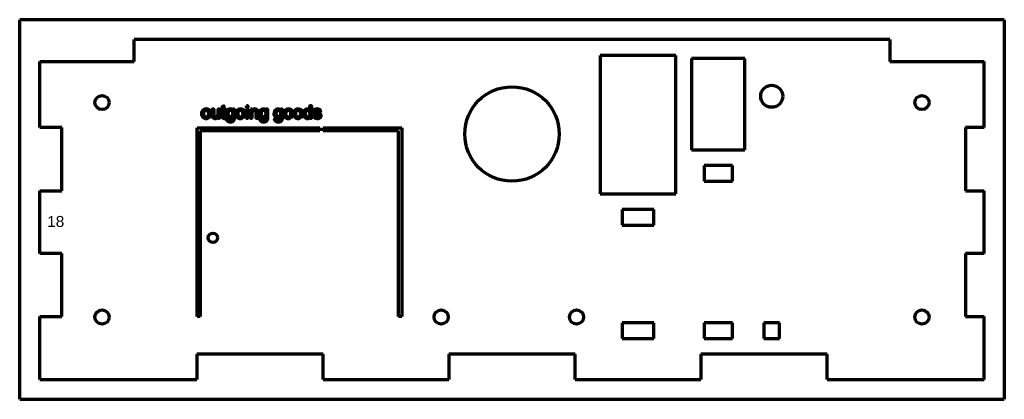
# Model space of a CAD drawing. Header units: millimetres. Extents: x 52 to 364, y 88 to 209.
import ezdxf

# ---------------------------------------------------------------- set-up
doc = ezdxf.new("R2010")
doc.units = ezdxf.units.MM
doc.layers.add('1', color=7, linetype='Continuous', true_color=0xffffff)
doc.styles.add('Arial', font='Arial')

msp = doc.modelspace()

# ---------------------------------------------------------------- linework, layer by layer
at = {"layer": '1', "color": 8, "linetype": 'Continuous', "lineweight": 70}
for p, q in [((51.77, 88.15), (51.77, 208.85)), ((364.47, 208.85), (51.77, 208.85)), ((364.47, 208.85), (364.47, 88.15)), ((51.77, 88.15), (364.47, 88.15))]:
    msp.add_line(p, q, dxfattribs=at)
at = {"layer": '1', "color": 175, "linetype": 'Continuous', "lineweight": 70}
for p, q in [((328.12, 202.5), (88.12, 202.5)), ((88.12, 195.5), (88.12, 202.5)), ((328.12, 202.5), (328.12, 195.5)), ((236.12, 197.5), (236.12, 153.5)), ((260.12, 197.5), (236.12, 197.5)), ((260.12, 153.5), (260.12, 197.5)), ((58.12, 195.5), (88.12, 195.5)), ((58.12, 174.55), (58.12, 195.5)), ((265.12, 196.5), (265.12, 167.5)), ((282.12, 196.5), (265.12, 196.5)), ((282.12, 167.5), (282.12, 196.5)), ((328.12, 195.5), (358.12, 195.5)), ((358.12, 174.55), (358.12, 195.5)), ((65.12, 174.55), (58.12, 174.55)), ((65.12, 154.45), (65.12, 174.55)), ((108.12, 114.5), (108.12, 174.5)), ((108.12, 174.5), (147.12, 174.5)), ((147.12, 173.5), (109.12, 173.5)), ((109.12, 173.5), (109.12, 114.5)), ((147.12, 174.5), (147.12, 173.5)), ((148.12, 173.5), (148.12, 174.5)), ((148.12, 174.5), (173.12, 174.5)), ((172.12, 173.5), (148.12, 173.5)), ((172.12, 114.5), (172.12, 173.5)), ((173.12, 174.5), (173.12, 114.5)), ((352.12, 174.55), (352.12, 154.45)), ((358.12, 174.55), (352.12, 174.55)), ((265.12, 167.5), (282.12, 167.5)), ((269.12, 162.5), (269.12, 157.5)), ((278.12, 162.5), (269.12, 162.5)), ((278.12, 157.5), (278.12, 162.5)), ((269.12, 157.5), (278.12, 157.5)), ((58.12, 154.45), (65.12, 154.45)), ((58.12, 134.55), (58.12, 154.45)), ((236.12, 153.5), (260.12, 153.5)), ((352.12, 154.45), (358.12, 154.45)), ((358.12, 134.55), (358.12, 154.45)), ((243.12, 148.5), (243.12, 143.5)), ((253.12, 148.5), (243.12, 148.5)), ((253.12, 143.5), (253.12, 148.5)), ((243.12, 143.5), (253.12, 143.5)), ((65.12, 134.55), (58.12, 134.55)), ((65.12, 114.45), (65.12, 134.55)), ((352.12, 134.55), (352.12, 114.45)), ((358.12, 134.55), (352.12, 134.55)), ((58.12, 114.45), (65.12, 114.45)), ((58.12, 94.5), (58.12, 114.45)), ((109.12, 114.5), (108.12, 114.5)), ((173.12, 114.5), (172.12, 114.5)), ((352.12, 114.45), (358.12, 114.45)), ((358.12, 94.5), (358.12, 114.45)), ((243.12, 112.5), (243.12, 107.5)), ((253.12, 112.5), (243.12, 112.5)), ((253.12, 107.5), (253.12, 112.5)), ((269.12, 112.5), (269.12, 107.5)), ((278.12, 112.5), (269.12, 112.5)), ((278.12, 107.5), (278.12, 112.5)), ((288.12, 112.5), (288.12, 107.5)), ((293.12, 112.5), (288.12, 112.5)), ((293.12, 107.5), (293.12, 112.5)), ((243.12, 107.5), (253.12, 107.5)), ((269.12, 107.5), (278.12, 107.5)), ((288.12, 107.5), (293.12, 107.5)), ((108.07, 102.5), (108.07, 94.5)), ((148.17, 102.5), (108.07, 102.5)), ((148.17, 94.5), (148.17, 102.5)), ((188.07, 102.5), (188.07, 94.5)), ((228.17, 102.5), (188.07, 102.5)), ((228.17, 94.5), (228.17, 102.5)), ((268.07, 102.5), (268.07, 94.5)), ((308.17, 102.5), (268.07, 102.5)), ((308.17, 94.5), (308.17, 102.5)), ((58.12, 94.5), (108.07, 94.5)), ((148.17, 94.5), (188.07, 94.5)), ((228.17, 94.5), (268.07, 94.5)), ((308.17, 94.5), (358.12, 94.5))]:
    msp.add_line(p, q, dxfattribs=at)
for centre, radius in [((290.62, 184.5), 3.5), ((77.92, 182.5), 2.25), ((208.12, 172.5), 15), ((338.32, 182.5), 2.25), ((113.12, 139.5), 1.5), ((77.92, 114.3), 2.25), ((185.62, 114.3), 2.25), ((228.62, 114.3), 2.25), ((338.32, 114.3), 2.25)]:
    msp.add_circle(centre, radius, dxfattribs=at)
at = {"layer": '1', "color": 173, "linetype": 'Continuous', "lineweight": 70}
for points, knots in [([(117.17, 177.51), (117.14, 177.65), (117.12, 177.79), (117.09, 177.94), (117.01, 177.93), (116.93, 177.92), (116.81, 177.92), (116.75, 177.93), (116.71, 177.96), (116.67, 177.98), (116.64, 178.01), (116.63, 178.05), (116.61, 178.09), (116.6, 178.18), (116.6, 178.89), (116.6, 179.45), (116.6, 180.02), (116.77, 180.02), (116.93, 180.02), (117.09, 180.02), (117.09, 180.14), (117.09, 180.27), (117.09, 180.4), (116.93, 180.4), (116.77, 180.4), (116.6, 180.4), (116.6, 180.74), (116.6, 181.07), (116.6, 181.41), (116.44, 181.31), (116.28, 181.21), (116.11, 181.12), (116.11, 180.88), (116.11, 180.64), (116.11, 180.4), (115.99, 180.4), (115.87, 180.4), (115.75, 180.4), (115.75, 180.27), (115.75, 180.14), (115.75, 180.02), (115.87, 180.02), (115.99, 180.02), (116.11, 180.02), (116.11, 179.46), (116.11, 178.9), (116.11, 178.05), (116.13, 177.86), (116.21, 177.68), (116.28, 177.6), (116.48, 177.49), (116.62, 177.46), (116.9, 177.46), (117.03, 177.48), (117.17, 177.51)], [0, 0, 0, 0, 0.038676, 0.038676, 0.038676, 0.057756, 0.057756, 0.082842, 0.082842, 0.082842, 0.095806, 0.095806, 0.095806, 0.123029, 0.123029, 0.23265, 0.23265, 0.23265, 0.27195, 0.27195, 0.27195, 0.302381, 0.302381, 0.302381, 0.341681, 0.341681, 0.341681, 0.422153, 0.422153, 0.422153, 0.46749, 0.46749, 0.46749, 0.524528, 0.524528, 0.524528, 0.553169, 0.553169, 0.553169, 0.5836, 0.5836, 0.5836, 0.612241, 0.612241, 0.612241, 0.744787, 0.744787, 0.815088, 0.815088, 0.886052, 0.886052, 0.957016, 0.957016, 1, 1, 1, 1]), ([(123.79, 181.5), (123.79, 181.31), (123.79, 181.12), (123.79, 180.94), (123.96, 180.94), (124.12, 180.94), (124.28, 180.94), (124.28, 181.12), (124.28, 181.31), (124.28, 181.5), (124.12, 181.5), (123.96, 181.5), (123.79, 181.5)], [0, 0, 0, 0, 0.267442, 0.267442, 0.267442, 0.5, 0.5, 0.5, 0.767442, 0.767442, 0.767442, 1, 1, 1, 1]), ([(144, 177.87), (144, 177.74), (144, 177.62), (144, 177.5), (144.15, 177.5), (144.31, 177.5), (144.46, 177.5), (144.46, 178.83), (144.46, 180.17), (144.46, 181.5), (144.3, 181.5), (144.13, 181.5), (143.97, 181.5), (143.97, 181.02), (143.97, 180.54), (143.97, 180.06), (143.88, 180.18), (143.77, 180.28), (143.5, 180.43), (143.35, 180.46), (142.93, 180.46), (142.72, 180.4), (142.33, 180.15), (142.19, 179.97), (141.99, 179.5), (141.95, 179.24), (141.95, 178.65), (142, 178.39), (142.21, 177.93), (142.36, 177.75), (142.75, 177.5), (142.96, 177.43), (143.55, 177.43), (143.82, 177.58), (144, 177.87)], [0, 0, 0, 0, 0.029777, 0.029777, 0.029777, 0.066979, 0.066979, 0.066979, 0.39303, 0.39303, 0.39303, 0.4329, 0.4329, 0.4329, 0.549924, 0.549924, 0.549924, 0.58613, 0.58613, 0.622335, 0.622335, 0.671667, 0.671667, 0.72112, 0.72112, 0.770388, 0.770388, 0.820876, 0.820876, 0.871363, 0.871363, 0.921787, 0.921787, 1, 1, 1, 1]), ([(110.07, 180.14), (109.77, 179.88), (109.62, 179.49), (109.62, 178.46), (109.75, 178.08), (110.25, 177.56), (110.58, 177.43), (111.24, 177.43), (111.47, 177.49), (111.9, 177.73), (112.06, 177.9), (112.28, 178.32), (112.34, 178.62), (112.34, 179.45), (112.21, 179.81), (111.71, 180.33), (111.38, 180.46), (110.62, 180.46), (110.32, 180.36), (110.07, 180.14)], [0, 0, 0, 0, 0.152319, 0.152319, 0.291266, 0.291266, 0.430213, 0.430213, 0.516879, 0.516879, 0.603722, 0.603722, 0.690393, 0.690393, 0.797249, 0.797249, 0.904104, 0.904104, 1, 1, 1, 1]), ([(110.37, 178.12), (110.21, 178.3), (110.13, 178.58), (110.13, 179.32), (110.21, 179.6), (110.53, 179.96), (110.74, 180.06), (111.23, 180.06), (111.43, 179.96), (111.75, 179.6), (111.83, 179.32), (111.83, 178.58), (111.75, 178.3), (111.43, 177.93), (111.23, 177.84), (110.74, 177.84), (110.53, 177.93), (110.37, 178.12)], [0, 0, 0, 0, 0.122847, 0.122847, 0.245355, 0.245355, 0.368248, 0.368248, 0.489605, 0.489605, 0.611006, 0.611006, 0.740038, 0.740038, 0.869475, 0.869475, 1, 1, 1, 1]), ([(114.81, 177.93), (114.81, 177.78), (114.81, 177.64), (114.81, 177.5), (114.96, 177.5), (115.11, 177.5), (115.25, 177.5), (115.25, 178.47), (115.25, 179.43), (115.25, 180.4), (115.09, 180.4), (114.93, 180.4), (114.76, 180.4), (114.76, 179.88), (114.76, 179.36), (114.76, 178.6), (114.74, 178.41), (114.63, 178.15), (114.54, 178.05), (114.28, 177.89), (114.14, 177.86), (113.84, 177.86), (113.72, 177.89), (113.52, 178.04), (113.46, 178.14), (113.4, 178.36), (113.39, 178.53), (113.39, 179.33), (113.39, 179.86), (113.39, 180.4), (113.23, 180.4), (113.07, 180.4), (112.9, 180.4), (112.9, 179.8), (112.9, 179.2), (112.9, 178.39), (112.91, 178.24), (112.93, 178.14), (112.96, 178), (113.01, 177.88), (113.16, 177.68), (113.27, 177.6), (113.56, 177.47), (113.72, 177.43), (114.28, 177.43), (114.59, 177.6), (114.81, 177.93)], [0, 0, 0, 0, 0.025538, 0.025538, 0.025538, 0.051874, 0.051874, 0.051874, 0.225728, 0.225728, 0.225728, 0.255194, 0.255194, 0.255194, 0.348321, 0.348321, 0.39289, 0.39289, 0.437582, 0.437582, 0.482539, 0.482539, 0.527495, 0.527495, 0.572751, 0.572751, 0.60371, 0.60371, 0.6683, 0.6683, 0.6683, 0.700707, 0.700707, 0.700707, 0.819197, 0.819197, 0.860516, 0.860516, 0.860516, 0.887092, 0.887092, 0.913537, 0.913537, 0.939983, 0.939983, 1, 1, 1, 1]), ([(117.96, 177.19), (117.8, 177.21), (117.64, 177.24), (117.48, 177.26), (117.48, 176.95), (117.58, 176.71), (118.01, 176.4), (118.28, 176.32), (118.92, 176.32), (119.17, 176.38), (119.56, 176.6), (119.71, 176.75), (119.89, 177.12), (119.94, 177.44), (119.94, 178.73), (119.94, 179.56), (119.94, 180.4), (119.79, 180.4), (119.64, 180.4), (119.49, 180.4), (119.49, 180.28), (119.49, 180.16), (119.49, 180.05), (119.27, 180.33), (118.98, 180.46), (118.39, 180.46), (118.16, 180.4), (117.78, 180.15), (117.64, 179.96), (117.44, 179.5), (117.39, 179.24), (117.39, 178.56), (117.5, 178.22), (117.93, 177.64), (118.24, 177.5), (118.96, 177.5), (119.23, 177.63), (119.44, 177.88), (119.44, 177.56), (119.43, 177.35), (119.36, 177.09), (119.28, 176.96), (119.03, 176.78), (118.86, 176.73), (118.42, 176.73), (118.25, 176.78), (118.04, 176.93), (117.98, 177.04), (117.96, 177.19)], [0, 0, 0, 0, 0.034667, 0.034667, 0.034667, 0.092059, 0.092059, 0.14945, 0.14945, 0.197672, 0.197672, 0.2456, 0.2456, 0.293528, 0.293528, 0.382211, 0.382211, 0.382211, 0.406809, 0.406809, 0.406809, 0.425798, 0.425798, 0.425798, 0.478805, 0.478805, 0.518639, 0.518639, 0.558474, 0.558474, 0.598519, 0.598519, 0.656808, 0.656808, 0.715096, 0.715096, 0.761997, 0.761997, 0.761997, 0.796164, 0.796164, 0.852588, 0.852588, 0.909013, 0.909013, 0.961135, 0.961135, 1, 1, 1, 1]), ([(118.12, 178.17), (117.97, 178.34), (117.89, 178.62), (117.89, 179.35), (117.97, 179.61), (118.27, 179.97), (118.46, 180.06), (118.9, 180.06), (119.09, 179.97), (119.4, 179.61), (119.48, 179.34), (119.48, 178.61), (119.41, 178.34), (119.1, 177.99), (118.91, 177.91), (118.46, 177.91), (118.27, 177.99), (118.12, 178.17)], [0, 0, 0, 0, 0.130205, 0.130205, 0.249559, 0.249559, 0.369651, 0.369651, 0.491998, 0.491998, 0.614345, 0.614345, 0.742703, 0.742703, 0.871061, 0.871061, 1, 1, 1, 1]), ([(120.95, 180.14), (120.65, 179.88), (120.5, 179.49), (120.5, 178.46), (120.63, 178.08), (121.12, 177.56), (121.45, 177.43), (122.11, 177.43), (122.34, 177.49), (122.77, 177.73), (122.93, 177.9), (123.16, 178.32), (123.22, 178.62), (123.22, 179.45), (123.09, 179.81), (122.58, 180.33), (122.26, 180.46), (121.5, 180.46), (121.2, 180.36), (120.95, 180.14)], [0, 0, 0, 0, 0.152319, 0.152319, 0.291266, 0.291266, 0.430213, 0.430213, 0.516879, 0.516879, 0.603722, 0.603722, 0.690393, 0.690393, 0.797249, 0.797249, 0.904104, 0.904104, 1, 1, 1, 1]), ([(121.25, 178.12), (121.09, 178.3), (121, 178.58), (121, 179.32), (121.09, 179.6), (121.41, 179.96), (121.61, 180.06), (122.1, 180.06), (122.3, 179.96), (122.63, 179.6), (122.71, 179.32), (122.71, 178.58), (122.63, 178.3), (122.3, 177.93), (122.1, 177.84), (121.61, 177.84), (121.41, 177.93), (121.25, 178.12)], [0, 0, 0, 0, 0.122847, 0.122847, 0.245355, 0.245355, 0.368248, 0.368248, 0.489605, 0.489605, 0.611006, 0.611006, 0.740038, 0.740038, 0.869475, 0.869475, 1, 1, 1, 1]), ([(123.79, 180.4), (123.79, 179.43), (123.79, 178.47), (123.79, 177.5), (123.96, 177.5), (124.12, 177.5), (124.28, 177.5), (124.28, 178.47), (124.28, 179.43), (124.28, 180.4), (124.12, 180.4), (123.96, 180.4), (123.79, 180.4)], [0, 0, 0, 0, 0.427536, 0.427536, 0.427536, 0.5, 0.5, 0.5, 0.927536, 0.927536, 0.927536, 1, 1, 1, 1]), ([(125.03, 180.4), (125.03, 179.43), (125.03, 178.47), (125.03, 177.5), (125.2, 177.5), (125.36, 177.5), (125.52, 177.5), (125.52, 178.03), (125.52, 178.56), (125.52, 179.45), (125.6, 179.71), (125.9, 179.97), (126.08, 180.04), (126.42, 180.04), (126.54, 180.01), (126.73, 179.89), (126.8, 179.81), (126.84, 179.71), (126.88, 179.61), (126.89, 179.46), (126.89, 178.68), (126.89, 178.09), (126.89, 177.5), (127.06, 177.5), (127.22, 177.5), (127.39, 177.5), (127.39, 178.09), (127.39, 178.69), (127.39, 179.51), (127.38, 179.67), (127.36, 179.76), (127.33, 179.9), (127.28, 180.02), (127.13, 180.22), (127.02, 180.31), (126.73, 180.43), (126.57, 180.46), (125.99, 180.46), (125.69, 180.3), (125.47, 179.99), (125.47, 180.12), (125.47, 180.26), (125.47, 180.4), (125.33, 180.4), (125.18, 180.4), (125.03, 180.4)], [0, 0, 0, 0, 0.164137, 0.164137, 0.164137, 0.191957, 0.191957, 0.191957, 0.281618, 0.281618, 0.344561, 0.344561, 0.407263, 0.407263, 0.446606, 0.446606, 0.48565, 0.48565, 0.48565, 0.516931, 0.516931, 0.609065, 0.609065, 0.609065, 0.641343, 0.641343, 0.641343, 0.758418, 0.758418, 0.803204, 0.803204, 0.803204, 0.829683, 0.829683, 0.85634, 0.85634, 0.882928, 0.882928, 0.944036, 0.944036, 0.944036, 0.971046, 0.971046, 0.971046, 1, 1, 1, 1]), ([(128.53, 177.19), (128.37, 177.21), (128.21, 177.24), (128.05, 177.26), (128.04, 176.95), (128.14, 176.71), (128.57, 176.4), (128.85, 176.32), (129.49, 176.32), (129.73, 176.38), (130.13, 176.6), (130.27, 176.75), (130.46, 177.12), (130.5, 177.44), (130.5, 178.73), (130.5, 179.56), (130.5, 180.4), (130.35, 180.4), (130.2, 180.4), (130.05, 180.4), (130.05, 180.28), (130.05, 180.16), (130.05, 180.05), (129.83, 180.33), (129.55, 180.46), (128.95, 180.46), (128.73, 180.4), (128.35, 180.15), (128.2, 179.96), (128, 179.5), (127.95, 179.24), (127.95, 178.56), (128.06, 178.22), (128.5, 177.64), (128.81, 177.5), (129.52, 177.5), (129.79, 177.63), (130.01, 177.88), (130.01, 177.56), (130, 177.35), (129.93, 177.09), (129.84, 176.96), (129.6, 176.78), (129.42, 176.73), (128.98, 176.73), (128.81, 176.78), (128.6, 176.93), (128.55, 177.04), (128.53, 177.19)], [0, 0, 0, 0, 0.034667, 0.034667, 0.034667, 0.092059, 0.092059, 0.14945, 0.14945, 0.197672, 0.197672, 0.2456, 0.2456, 0.293528, 0.293528, 0.382211, 0.382211, 0.382211, 0.406809, 0.406809, 0.406809, 0.425798, 0.425798, 0.425798, 0.478805, 0.478805, 0.518639, 0.518639, 0.558474, 0.558474, 0.598519, 0.598519, 0.656808, 0.656808, 0.715096, 0.715096, 0.761997, 0.761997, 0.761997, 0.796164, 0.796164, 0.852588, 0.852588, 0.909013, 0.909013, 0.961135, 0.961135, 1, 1, 1, 1]), ([(128.68, 178.17), (128.53, 178.34), (128.46, 178.62), (128.46, 179.35), (128.53, 179.61), (128.84, 179.97), (129.02, 180.06), (129.46, 180.06), (129.65, 179.97), (129.97, 179.61), (130.05, 179.34), (130.05, 178.61), (129.97, 178.34), (129.66, 177.99), (129.48, 177.91), (129.02, 177.91), (128.83, 177.99), (128.68, 178.17)], [0, 0, 0, 0, 0.130205, 0.130205, 0.249559, 0.249559, 0.369651, 0.369651, 0.491998, 0.491998, 0.614345, 0.614345, 0.742703, 0.742703, 0.871061, 0.871061, 1, 1, 1, 1]), ([(133.19, 177.19), (133.03, 177.21), (132.87, 177.24), (132.71, 177.26), (132.7, 176.95), (132.8, 176.71), (133.23, 176.4), (133.51, 176.32), (134.15, 176.32), (134.39, 176.38), (134.79, 176.6), (134.93, 176.75), (135.12, 177.12), (135.16, 177.44), (135.16, 178.73), (135.16, 179.56), (135.16, 180.4), (135.01, 180.4), (134.86, 180.4), (134.71, 180.4), (134.71, 180.28), (134.71, 180.16), (134.71, 180.05), (134.49, 180.33), (134.21, 180.46), (133.61, 180.46), (133.39, 180.4), (133.01, 180.15), (132.86, 179.96), (132.66, 179.5), (132.61, 179.24), (132.61, 178.56), (132.72, 178.22), (133.16, 177.64), (133.47, 177.5), (134.18, 177.5), (134.45, 177.63), (134.67, 177.88), (134.67, 177.56), (134.66, 177.35), (134.59, 177.09), (134.5, 176.96), (134.26, 176.78), (134.08, 176.73), (133.64, 176.73), (133.47, 176.78), (133.26, 176.93), (133.21, 177.04), (133.19, 177.19)], [0, 0, 0, 0, 0.034667, 0.034667, 0.034667, 0.092059, 0.092059, 0.14945, 0.14945, 0.197672, 0.197672, 0.2456, 0.2456, 0.293528, 0.293528, 0.382211, 0.382211, 0.382211, 0.406809, 0.406809, 0.406809, 0.425798, 0.425798, 0.425798, 0.478805, 0.478805, 0.518639, 0.518639, 0.558474, 0.558474, 0.598519, 0.598519, 0.656808, 0.656808, 0.715096, 0.715096, 0.761997, 0.761997, 0.761997, 0.796164, 0.796164, 0.852588, 0.852588, 0.909013, 0.909013, 0.961135, 0.961135, 1, 1, 1, 1]), ([(133.34, 178.17), (133.19, 178.34), (133.12, 178.62), (133.12, 179.35), (133.19, 179.61), (133.5, 179.97), (133.68, 180.06), (134.12, 180.06), (134.31, 179.97), (134.63, 179.61), (134.71, 179.34), (134.71, 178.61), (134.63, 178.34), (134.32, 177.99), (134.14, 177.91), (133.68, 177.91), (133.49, 177.99), (133.34, 178.17)], [0, 0, 0, 0, 0.130205, 0.130205, 0.249559, 0.249559, 0.369651, 0.369651, 0.491998, 0.491998, 0.614345, 0.614345, 0.742703, 0.742703, 0.871061, 0.871061, 1, 1, 1, 1]), ([(136.17, 180.14), (135.87, 179.88), (135.72, 179.49), (135.72, 178.46), (135.85, 178.08), (136.35, 177.56), (136.68, 177.43), (137.34, 177.43), (137.57, 177.49), (138, 177.73), (138.16, 177.9), (138.38, 178.32), (138.44, 178.62), (138.44, 179.45), (138.31, 179.81), (137.81, 180.33), (137.48, 180.46), (136.72, 180.46), (136.42, 180.36), (136.17, 180.14)], [0, 0, 0, 0, 0.152319, 0.152319, 0.291266, 0.291266, 0.430213, 0.430213, 0.516879, 0.516879, 0.603722, 0.603722, 0.690393, 0.690393, 0.797249, 0.797249, 0.904104, 0.904104, 1, 1, 1, 1]), ([(136.47, 178.12), (136.31, 178.3), (136.23, 178.58), (136.23, 179.32), (136.31, 179.6), (136.63, 179.96), (136.84, 180.06), (137.33, 180.06), (137.53, 179.96), (137.85, 179.6), (137.93, 179.32), (137.93, 178.58), (137.85, 178.3), (137.53, 177.93), (137.33, 177.84), (136.84, 177.84), (136.63, 177.93), (136.47, 178.12)], [0, 0, 0, 0, 0.122847, 0.122847, 0.245355, 0.245355, 0.368248, 0.368248, 0.489605, 0.489605, 0.611006, 0.611006, 0.740038, 0.740038, 0.869475, 0.869475, 1, 1, 1, 1]), ([(139.28, 180.14), (138.98, 179.88), (138.83, 179.49), (138.83, 178.46), (138.96, 178.08), (139.46, 177.56), (139.79, 177.43), (140.44, 177.43), (140.68, 177.49), (141.1, 177.73), (141.27, 177.9), (141.49, 178.32), (141.55, 178.62), (141.55, 179.45), (141.42, 179.81), (140.91, 180.33), (140.59, 180.46), (139.83, 180.46), (139.53, 180.36), (139.28, 180.14)], [0, 0, 0, 0, 0.152319, 0.152319, 0.291266, 0.291266, 0.430213, 0.430213, 0.516879, 0.516879, 0.603722, 0.603722, 0.690393, 0.690393, 0.797249, 0.797249, 0.904104, 0.904104, 1, 1, 1, 1]), ([(139.58, 178.12), (139.42, 178.3), (139.34, 178.58), (139.34, 179.32), (139.42, 179.6), (139.74, 179.96), (139.94, 180.06), (140.43, 180.06), (140.63, 179.96), (140.96, 179.6), (141.04, 179.32), (141.04, 178.58), (140.96, 178.3), (140.64, 177.93), (140.43, 177.84), (139.94, 177.84), (139.74, 177.93), (139.58, 178.12)], [0, 0, 0, 0, 0.122847, 0.122847, 0.245355, 0.245355, 0.368248, 0.368248, 0.489605, 0.489605, 0.611006, 0.611006, 0.740038, 0.740038, 0.869475, 0.869475, 1, 1, 1, 1]), ([(142.68, 178.11), (142.53, 178.3), (142.45, 178.57), (142.45, 179.33), (142.52, 179.61), (142.82, 179.97), (143, 180.06), (143.44, 180.06), (143.63, 179.96), (143.93, 179.59), (144.01, 179.3), (144.01, 178.54), (143.94, 178.28), (143.63, 177.93), (143.45, 177.84), (143.03, 177.84), (142.84, 177.93), (142.68, 178.11)], [0, 0, 0, 0, 0.123834, 0.123834, 0.251762, 0.251762, 0.37969, 0.37969, 0.511222, 0.511222, 0.642678, 0.642678, 0.761936, 0.761936, 0.881254, 0.881254, 1, 1, 1, 1]), ([(145.52, 178.44), (145.36, 178.42), (145.2, 178.39), (145.03, 178.36), (145.09, 178.06), (145.21, 177.83), (145.61, 177.51), (145.9, 177.43), (146.5, 177.43), (146.7, 177.47), (147.06, 177.63), (147.2, 177.74), (147.39, 178.03), (147.44, 178.19), (147.44, 178.52), (147.4, 178.66), (147.32, 178.77), (147.24, 178.88), (147.14, 178.97), (146.86, 179.09), (146.62, 179.16), (146.03, 179.32), (145.89, 179.36), (145.84, 179.38), (145.75, 179.42), (145.69, 179.46), (145.65, 179.51), (145.61, 179.56), (145.59, 179.62), (145.59, 179.79), (145.64, 179.87), (145.83, 180.02), (145.99, 180.06), (146.41, 180.06), (146.56, 180.02), (146.77, 179.85), (146.83, 179.73), (146.85, 179.58), (147.01, 179.61), (147.17, 179.63), (147.33, 179.65), (147.3, 179.84), (147.24, 179.99), (147.08, 180.21), (146.95, 180.3), (146.61, 180.43), (146.41, 180.46), (146.03, 180.46), (145.89, 180.44), (145.63, 180.36), (145.52, 180.32), (145.45, 180.26), (145.34, 180.19), (145.26, 180.1), (145.2, 179.99), (145.14, 179.88), (145.12, 179.76), (145.12, 179.49), (145.15, 179.36), (145.3, 179.12), (145.4, 179.03), (145.68, 178.9), (145.93, 178.82), (146.56, 178.66), (146.72, 178.61), (146.89, 178.5), (146.94, 178.41), (146.94, 178.18), (146.88, 178.07), (146.66, 177.88), (146.49, 177.84), (146.05, 177.84), (145.87, 177.89), (145.62, 178.1), (145.55, 178.25), (145.52, 178.44)], [0, 0, 0, 0, 0.04049, 0.04049, 0.04049, 0.107135, 0.107135, 0.173781, 0.173781, 0.213985, 0.213985, 0.25419, 0.25419, 0.294197, 0.294197, 0.334954, 0.334954, 0.334954, 0.367524, 0.367524, 0.400182, 0.400182, 0.422844, 0.422844, 0.422844, 0.439356, 0.439356, 0.439356, 0.452564, 0.452564, 0.473441, 0.473441, 0.494457, 0.494457, 0.512321, 0.512321, 0.529993, 0.529993, 0.529993, 0.56186, 0.56186, 0.56186, 0.593718, 0.593718, 0.625387, 0.625387, 0.657056, 0.657056, 0.678168, 0.678168, 0.699236, 0.699236, 0.699236, 0.722939, 0.722939, 0.722939, 0.746907, 0.746907, 0.773347, 0.773347, 0.80006, 0.80006, 0.826696, 0.826696, 0.846447, 0.846447, 0.87468, 0.87468, 0.906022, 0.906022, 0.937536, 0.937536, 0.968907, 0.968907, 1, 1, 1, 1])]:
    msp.add_open_spline(points, degree=3, knots=knots, dxfattribs=at)
at = {"layer": '1', "color": 175, "linetype": 'Continuous', "lineweight": 70}
for points in [[(116.6, 181.41), (116.44, 181.31), (116.28, 181.21), (116.11, 181.12)], [(116.6, 180.4), (116.6, 180.74), (116.6, 181.07), (116.6, 181.41)], [(123.79, 181.5), (123.79, 181.31), (123.79, 181.12), (123.79, 180.94)], [(124.28, 181.5), (124.12, 181.5), (123.96, 181.5), (123.79, 181.5)], [(124.28, 180.94), (124.28, 181.12), (124.28, 181.31), (124.28, 181.5)], [(143.97, 181.5), (143.97, 181.02), (143.97, 180.54), (143.97, 180.06)], [(144.46, 181.5), (144.3, 181.5), (144.13, 181.5), (143.97, 181.5)], [(144.46, 177.5), (144.46, 178.83), (144.46, 180.17), (144.46, 181.5)], [(113.39, 180.4), (113.23, 180.4), (113.07, 180.4), (112.9, 180.4)], [(115.25, 180.4), (115.09, 180.4), (114.93, 180.4), (114.76, 180.4)], [(115.25, 177.5), (115.25, 178.47), (115.25, 179.43), (115.25, 180.4)], [(115.75, 180.4), (115.75, 180.27), (115.75, 180.14), (115.75, 180.02)], [(116.11, 180.4), (115.99, 180.4), (115.87, 180.4), (115.75, 180.4)], [(115.75, 180.02), (115.87, 180.02), (115.99, 180.02), (116.11, 180.02)], [(116.11, 181.12), (116.11, 180.88), (116.11, 180.64), (116.11, 180.4)], [(117.09, 180.4), (116.93, 180.4), (116.77, 180.4), (116.6, 180.4)], [(116.6, 180.02), (116.77, 180.02), (116.93, 180.02), (117.09, 180.02)], [(117.09, 180.02), (117.09, 180.14), (117.09, 180.27), (117.09, 180.4)], [(119.49, 180.4), (119.49, 180.28), (119.49, 180.16), (119.49, 180.05)], [(119.94, 180.4), (119.79, 180.4), (119.64, 180.4), (119.49, 180.4)], [(123.79, 180.94), (123.96, 180.94), (124.12, 180.94), (124.28, 180.94)], [(123.79, 180.4), (123.79, 179.43), (123.79, 178.47), (123.79, 177.5)], [(124.28, 180.4), (124.12, 180.4), (123.96, 180.4), (123.79, 180.4)], [(124.28, 177.5), (124.28, 178.47), (124.28, 179.43), (124.28, 180.4)], [(125.03, 180.4), (125.03, 179.43), (125.03, 178.47), (125.03, 177.5)], [(125.47, 180.4), (125.33, 180.4), (125.18, 180.4), (125.03, 180.4)], [(125.47, 179.99), (125.47, 180.12), (125.47, 180.26), (125.47, 180.4)], [(130.05, 180.4), (130.05, 180.28), (130.05, 180.16), (130.05, 180.05)], [(130.5, 180.4), (130.35, 180.4), (130.2, 180.4), (130.05, 180.4)], [(134.71, 180.4), (134.71, 180.28), (134.71, 180.16), (134.71, 180.05)], [(135.16, 180.4), (135.01, 180.4), (134.86, 180.4), (134.71, 180.4)], [(145.52, 178.44), (145.36, 178.42), (145.2, 178.39), (145.03, 178.36)], [(145.45, 180.26), (145.34, 180.19), (145.26, 180.1), (145.2, 179.99)], [(145.84, 179.38), (145.75, 179.42), (145.69, 179.46), (145.65, 179.51)], [(146.85, 179.58), (147.01, 179.61), (147.17, 179.63), (147.33, 179.65)], [(114.81, 177.93), (114.81, 177.78), (114.81, 177.64), (114.81, 177.5)], [(114.81, 177.5), (114.96, 177.5), (115.11, 177.5), (115.25, 177.5)], [(116.71, 177.96), (116.67, 177.98), (116.64, 178.01), (116.63, 178.05)], [(117.17, 177.51), (117.14, 177.65), (117.12, 177.79), (117.09, 177.94)], [(117.96, 177.19), (117.8, 177.21), (117.64, 177.24), (117.48, 177.26)], [(123.79, 177.5), (123.96, 177.5), (124.12, 177.5), (124.28, 177.5)], [(125.03, 177.5), (125.2, 177.5), (125.36, 177.5), (125.52, 177.5)], [(126.89, 177.5), (127.06, 177.5), (127.22, 177.5), (127.39, 177.5)], [(128.53, 177.19), (128.37, 177.21), (128.21, 177.24), (128.05, 177.26)], [(133.19, 177.19), (133.03, 177.21), (132.87, 177.24), (132.71, 177.26)], [(144, 177.87), (144, 177.74), (144, 177.62), (144, 177.5)], [(144, 177.5), (144.15, 177.5), (144.31, 177.5), (144.46, 177.5)]]:
    msp.add_open_spline(points, degree=3, dxfattribs=at)
for points, knots in [([(110.07, 180.14), (109.77, 179.88), (109.62, 179.49), (109.62, 178.46), (109.75, 178.08), (110.25, 177.56), (110.58, 177.43), (111.24, 177.43), (111.47, 177.49), (111.68, 177.61)], [0, 0, 0, 0, 0.294689, 0.294689, 0.563508, 0.563508, 0.832327, 0.832327, 1, 1, 1, 1]), ([(111.68, 177.61), (111.9, 177.73), (112.06, 177.9), (112.28, 178.32), (112.34, 178.62), (112.34, 179.45), (112.21, 179.81), (111.71, 180.33), (111.38, 180.46), (110.62, 180.46), (110.32, 180.36), (110.07, 180.14)], [0, 0, 0, 0, 0.179753, 0.179753, 0.359152, 0.359152, 0.58033, 0.58033, 0.801507, 0.801507, 1, 1, 1, 1]), ([(110.37, 178.12), (110.21, 178.3), (110.13, 178.58), (110.13, 179.32), (110.21, 179.6), (110.53, 179.96), (110.74, 180.06), (111.23, 180.06), (111.43, 179.96), (111.59, 179.78)], [0, 0, 0, 0, 0.250909, 0.250909, 0.501128, 0.501128, 0.752133, 0.752133, 1, 1, 1, 1]), ([(111.59, 179.78), (111.75, 179.6), (111.83, 179.32), (111.83, 178.58), (111.75, 178.3), (111.43, 177.93), (111.23, 177.84), (110.74, 177.84), (110.53, 177.93), (110.37, 178.12)], [0, 0, 0, 0, 0.237857, 0.237857, 0.490665, 0.490665, 0.744267, 0.744267, 1, 1, 1, 1]), ([(112.9, 180.4), (112.9, 179.8), (112.9, 179.2), (112.9, 178.39), (112.91, 178.24), (112.93, 178.14)], [0, 0, 0, 0, 0.741445, 0.741445, 1, 1, 1, 1]), ([(114.76, 180.4), (114.76, 179.88), (114.76, 179.36), (114.76, 178.6), (114.74, 178.41), (114.63, 178.15), (114.54, 178.05), (114.28, 177.89), (114.14, 177.86), (113.84, 177.86), (113.72, 177.89), (113.52, 178.04), (113.46, 178.14), (113.4, 178.36), (113.39, 178.53), (113.39, 179.33), (113.39, 179.86), (113.39, 180.4)], [0, 0, 0, 0, 0.225432, 0.225432, 0.333318, 0.333318, 0.441505, 0.441505, 0.550331, 0.550331, 0.659157, 0.659157, 0.768707, 0.768707, 0.843648, 0.843648, 1, 1, 1, 1]), ([(116.11, 180.02), (116.11, 179.46), (116.11, 178.9), (116.11, 178.05), (116.13, 177.86), (116.21, 177.68), (116.28, 177.6), (116.48, 177.49), (116.62, 177.46), (116.9, 177.46), (117.03, 177.48), (117.17, 177.51)], [0, 0, 0, 0, 0.341826, 0.341826, 0.523127, 0.523127, 0.706137, 0.706137, 0.889148, 0.889148, 1, 1, 1, 1]), ([(116.63, 178.05), (116.61, 178.09), (116.6, 178.18), (116.6, 178.89), (116.6, 179.45), (116.6, 180.02)], [0, 0, 0, 0, 0.198935, 0.198935, 1, 1, 1, 1]), ([(119.49, 180.05), (119.27, 180.33), (118.98, 180.46), (118.39, 180.46), (118.16, 180.4), (117.78, 180.15), (117.64, 179.96), (117.44, 179.5), (117.39, 179.24), (117.39, 178.56), (117.5, 178.22), (117.93, 177.64), (118.24, 177.5), (118.96, 177.5), (119.23, 177.63), (119.44, 177.88)], [0, 0, 0, 0, 0.157665, 0.157665, 0.27615, 0.27615, 0.394635, 0.394635, 0.513748, 0.513748, 0.687123, 0.687123, 0.860498, 0.860498, 1, 1, 1, 1]), ([(117.48, 177.26), (117.48, 176.95), (117.58, 176.71), (118.01, 176.4), (118.28, 176.32), (118.92, 176.32), (119.17, 176.38), (119.56, 176.6), (119.71, 176.75), (119.89, 177.12), (119.94, 177.44), (119.94, 178.73), (119.94, 179.56), (119.94, 180.4)], [0, 0, 0, 0, 0.165134, 0.165134, 0.330268, 0.330268, 0.469019, 0.469019, 0.606924, 0.606924, 0.744829, 0.744829, 1, 1, 1, 1]), ([(118.12, 178.17), (117.97, 178.34), (117.89, 178.62), (117.89, 179.35), (117.97, 179.61), (118.27, 179.97), (118.46, 180.06), (118.9, 180.06), (119.09, 179.97), (119.25, 179.79)], [0, 0, 0, 0, 0.264645, 0.264645, 0.507236, 0.507236, 0.751326, 0.751326, 1, 1, 1, 1]), ([(119.25, 179.79), (119.4, 179.61), (119.48, 179.34), (119.48, 178.61), (119.41, 178.34), (119.1, 177.99), (118.91, 177.91), (118.46, 177.91), (118.27, 177.99), (118.12, 178.17)], [0, 0, 0, 0, 0.240839, 0.240839, 0.493512, 0.493512, 0.746184, 0.746184, 1, 1, 1, 1]), ([(120.95, 180.14), (120.65, 179.88), (120.5, 179.49), (120.5, 178.46), (120.63, 178.08), (121.12, 177.56), (121.45, 177.43), (122.11, 177.43), (122.34, 177.49), (122.56, 177.61)], [0, 0, 0, 0, 0.294689, 0.294689, 0.563508, 0.563508, 0.832327, 0.832327, 1, 1, 1, 1]), ([(122.56, 177.61), (122.77, 177.73), (122.93, 177.9), (123.16, 178.32), (123.22, 178.62), (123.22, 179.45), (123.09, 179.81), (122.58, 180.33), (122.26, 180.46), (121.5, 180.46), (121.2, 180.36), (120.95, 180.14)], [0, 0, 0, 0, 0.179753, 0.179753, 0.359152, 0.359152, 0.58033, 0.58033, 0.801507, 0.801507, 1, 1, 1, 1]), ([(121.25, 178.12), (121.09, 178.3), (121, 178.58), (121, 179.32), (121.09, 179.6), (121.41, 179.96), (121.61, 180.06), (122.1, 180.06), (122.3, 179.96), (122.47, 179.78)], [0, 0, 0, 0, 0.250909, 0.250909, 0.501128, 0.501128, 0.752133, 0.752133, 1, 1, 1, 1]), ([(122.47, 179.78), (122.63, 179.6), (122.71, 179.32), (122.71, 178.58), (122.63, 178.3), (122.3, 177.93), (122.1, 177.84), (121.61, 177.84), (121.41, 177.93), (121.25, 178.12)], [0, 0, 0, 0, 0.237857, 0.237857, 0.490665, 0.490665, 0.744267, 0.744267, 1, 1, 1, 1]), ([(127.36, 179.76), (127.33, 179.9), (127.28, 180.02), (127.13, 180.22), (127.02, 180.31), (126.73, 180.43), (126.57, 180.46), (125.99, 180.46), (125.69, 180.3), (125.47, 179.99)], [0, 0, 0, 0, 0.188021, 0.188021, 0.377299, 0.377299, 0.566096, 0.566096, 1, 1, 1, 1]), ([(125.52, 177.5), (125.52, 178.03), (125.52, 178.56), (125.52, 179.45), (125.6, 179.71), (125.9, 179.97), (126.08, 180.04), (126.42, 180.04), (126.54, 180.01), (126.73, 179.89), (126.8, 179.81), (126.84, 179.71)], [0, 0, 0, 0, 0.305289, 0.305289, 0.519603, 0.519603, 0.733101, 0.733101, 0.867061, 0.867061, 1, 1, 1, 1]), ([(126.84, 179.71), (126.88, 179.61), (126.89, 179.46), (126.89, 178.68), (126.89, 178.09), (126.89, 177.5)], [0, 0, 0, 0, 0.253466, 0.253466, 1, 1, 1, 1]), ([(127.39, 177.5), (127.39, 178.09), (127.39, 178.69), (127.39, 179.51), (127.38, 179.67), (127.36, 179.76)], [0, 0, 0, 0, 0.723307, 0.723307, 1, 1, 1, 1]), ([(130.05, 180.05), (129.83, 180.33), (129.55, 180.46), (128.95, 180.46), (128.73, 180.4), (128.35, 180.15), (128.2, 179.96), (128, 179.5), (127.95, 179.24), (127.95, 178.56), (128.06, 178.22), (128.5, 177.64), (128.81, 177.5), (129.52, 177.5), (129.79, 177.63), (130.01, 177.88)], [0, 0, 0, 0, 0.157665, 0.157665, 0.27615, 0.27615, 0.394635, 0.394635, 0.513748, 0.513748, 0.687123, 0.687123, 0.860498, 0.860498, 1, 1, 1, 1]), ([(128.05, 177.26), (128.04, 176.95), (128.14, 176.71), (128.57, 176.4), (128.85, 176.32), (129.49, 176.32), (129.73, 176.38), (130.13, 176.6), (130.27, 176.75), (130.46, 177.12), (130.5, 177.44), (130.5, 178.73), (130.5, 179.56), (130.5, 180.4)], [0, 0, 0, 0, 0.165134, 0.165134, 0.330268, 0.330268, 0.469019, 0.469019, 0.606924, 0.606924, 0.744829, 0.744829, 1, 1, 1, 1]), ([(128.68, 178.17), (128.53, 178.34), (128.46, 178.62), (128.46, 179.35), (128.53, 179.61), (128.84, 179.97), (129.02, 180.06), (129.46, 180.06), (129.65, 179.97), (129.81, 179.79)], [0, 0, 0, 0, 0.264645, 0.264645, 0.507236, 0.507236, 0.751326, 0.751326, 1, 1, 1, 1]), ([(129.81, 179.79), (129.97, 179.61), (130.05, 179.34), (130.05, 178.61), (129.97, 178.34), (129.66, 177.99), (129.48, 177.91), (129.02, 177.91), (128.83, 177.99), (128.68, 178.17)], [0, 0, 0, 0, 0.240839, 0.240839, 0.493512, 0.493512, 0.746184, 0.746184, 1, 1, 1, 1]), ([(134.71, 180.05), (134.49, 180.33), (134.21, 180.46), (133.61, 180.46), (133.39, 180.4), (133.01, 180.15), (132.86, 179.96), (132.66, 179.5), (132.61, 179.24), (132.61, 178.56), (132.72, 178.22), (133.16, 177.64), (133.47, 177.5), (134.18, 177.5), (134.45, 177.63), (134.67, 177.88)], [0, 0, 0, 0, 0.157665, 0.157665, 0.27615, 0.27615, 0.394635, 0.394635, 0.513748, 0.513748, 0.687123, 0.687123, 0.860498, 0.860498, 1, 1, 1, 1]), ([(132.71, 177.26), (132.7, 176.95), (132.8, 176.71), (133.23, 176.4), (133.51, 176.32), (134.15, 176.32), (134.39, 176.38), (134.79, 176.6), (134.93, 176.75), (135.12, 177.12), (135.16, 177.44), (135.16, 178.73), (135.16, 179.56), (135.16, 180.4)], [0, 0, 0, 0, 0.165134, 0.165134, 0.330268, 0.330268, 0.469019, 0.469019, 0.606924, 0.606924, 0.744829, 0.744829, 1, 1, 1, 1]), ([(133.34, 178.17), (133.19, 178.34), (133.12, 178.62), (133.12, 179.35), (133.19, 179.61), (133.5, 179.97), (133.68, 180.06), (134.12, 180.06), (134.31, 179.97), (134.47, 179.79)], [0, 0, 0, 0, 0.264645, 0.264645, 0.507236, 0.507236, 0.751326, 0.751326, 1, 1, 1, 1]), ([(134.47, 179.79), (134.63, 179.61), (134.71, 179.34), (134.71, 178.61), (134.63, 178.34), (134.32, 177.99), (134.14, 177.91), (133.68, 177.91), (133.49, 177.99), (133.34, 178.17)], [0, 0, 0, 0, 0.240839, 0.240839, 0.493512, 0.493512, 0.746184, 0.746184, 1, 1, 1, 1]), ([(136.17, 180.14), (135.87, 179.88), (135.72, 179.49), (135.72, 178.46), (135.85, 178.08), (136.35, 177.56), (136.68, 177.43), (137.34, 177.43), (137.57, 177.49), (137.78, 177.61)], [0, 0, 0, 0, 0.294689, 0.294689, 0.563508, 0.563508, 0.832327, 0.832327, 1, 1, 1, 1]), ([(137.78, 177.61), (138, 177.73), (138.16, 177.9), (138.38, 178.32), (138.44, 178.62), (138.44, 179.45), (138.31, 179.81), (137.81, 180.33), (137.48, 180.46), (136.72, 180.46), (136.42, 180.36), (136.17, 180.14)], [0, 0, 0, 0, 0.179753, 0.179753, 0.359152, 0.359152, 0.58033, 0.58033, 0.801507, 0.801507, 1, 1, 1, 1]), ([(136.47, 178.12), (136.31, 178.3), (136.23, 178.58), (136.23, 179.32), (136.31, 179.6), (136.63, 179.96), (136.84, 180.06), (137.33, 180.06), (137.53, 179.96), (137.69, 179.78)], [0, 0, 0, 0, 0.250909, 0.250909, 0.501128, 0.501128, 0.752133, 0.752133, 1, 1, 1, 1]), ([(137.69, 179.78), (137.85, 179.6), (137.93, 179.32), (137.93, 178.58), (137.85, 178.3), (137.53, 177.93), (137.33, 177.84), (136.84, 177.84), (136.63, 177.93), (136.47, 178.12)], [0, 0, 0, 0, 0.237857, 0.237857, 0.490665, 0.490665, 0.744267, 0.744267, 1, 1, 1, 1]), ([(139.28, 180.14), (138.98, 179.88), (138.83, 179.49), (138.83, 178.46), (138.96, 178.08), (139.46, 177.56), (139.79, 177.43), (140.44, 177.43), (140.68, 177.49), (140.89, 177.61)], [0, 0, 0, 0, 0.294689, 0.294689, 0.563508, 0.563508, 0.832327, 0.832327, 1, 1, 1, 1]), ([(140.89, 177.61), (141.1, 177.73), (141.27, 177.9), (141.49, 178.32), (141.55, 178.62), (141.55, 179.45), (141.42, 179.81), (140.91, 180.33), (140.59, 180.46), (139.83, 180.46), (139.53, 180.36), (139.28, 180.14)], [0, 0, 0, 0, 0.179753, 0.179753, 0.359152, 0.359152, 0.58033, 0.58033, 0.801507, 0.801507, 1, 1, 1, 1]), ([(139.58, 178.12), (139.42, 178.3), (139.34, 178.58), (139.34, 179.32), (139.42, 179.6), (139.74, 179.96), (139.94, 180.06), (140.43, 180.06), (140.63, 179.96), (140.8, 179.78)], [0, 0, 0, 0, 0.250909, 0.250909, 0.501128, 0.501128, 0.752133, 0.752133, 1, 1, 1, 1]), ([(140.8, 179.78), (140.96, 179.6), (141.04, 179.32), (141.04, 178.58), (140.96, 178.3), (140.64, 177.93), (140.43, 177.84), (139.94, 177.84), (139.74, 177.93), (139.58, 178.12)], [0, 0, 0, 0, 0.237857, 0.237857, 0.490665, 0.490665, 0.744267, 0.744267, 1, 1, 1, 1]), ([(143.97, 180.06), (143.88, 180.18), (143.77, 180.28), (143.5, 180.43), (143.35, 180.46), (142.93, 180.46), (142.72, 180.4), (142.33, 180.15), (142.19, 179.97), (141.99, 179.5), (141.95, 179.24), (141.95, 178.65), (142, 178.39), (142.21, 177.93), (142.36, 177.75), (142.75, 177.5), (142.96, 177.43), (143.55, 177.43), (143.82, 177.58), (144, 177.87)], [0, 0, 0, 0, 0.080443, 0.080443, 0.160885, 0.160885, 0.270494, 0.270494, 0.38037, 0.38037, 0.489838, 0.489838, 0.602013, 0.602013, 0.714189, 0.714189, 0.826223, 0.826223, 1, 1, 1, 1]), ([(142.68, 178.11), (142.53, 178.3), (142.45, 178.57), (142.45, 179.33), (142.52, 179.61), (142.82, 179.97), (143, 180.06), (143.44, 180.06), (143.63, 179.96), (143.78, 179.78)], [0, 0, 0, 0, 0.242232, 0.242232, 0.492472, 0.492472, 0.742711, 0.742711, 1, 1, 1, 1]), ([(143.78, 179.78), (143.93, 179.59), (144.01, 179.3), (144.01, 178.54), (143.94, 178.28), (143.63, 177.93), (143.45, 177.84), (143.03, 177.84), (142.84, 177.93), (142.68, 178.11)], [0, 0, 0, 0, 0.268947, 0.268947, 0.512941, 0.512941, 0.757055, 0.757055, 1, 1, 1, 1]), ([(145.03, 178.36), (145.09, 178.06), (145.21, 177.83), (145.61, 177.51), (145.9, 177.43), (146.5, 177.43), (146.7, 177.47), (147.06, 177.63), (147.2, 177.74), (147.39, 178.03), (147.44, 178.19), (147.44, 178.52), (147.4, 178.66), (147.32, 178.77)], [0, 0, 0, 0, 0.226328, 0.226328, 0.452657, 0.452657, 0.589192, 0.589192, 0.725727, 0.725727, 0.86159, 0.86159, 1, 1, 1, 1]), ([(145.2, 179.99), (145.14, 179.88), (145.12, 179.76), (145.12, 179.49), (145.15, 179.36), (145.3, 179.12), (145.4, 179.03), (145.68, 178.9), (145.93, 178.82), (146.56, 178.66), (146.72, 178.61), (146.89, 178.5), (146.94, 178.41), (146.94, 178.18), (146.88, 178.07), (146.66, 177.88), (146.49, 177.84), (146.05, 177.84), (145.87, 177.89), (145.62, 178.1), (145.55, 178.25), (145.52, 178.44)], [0, 0, 0, 0, 0.086507, 0.086507, 0.181939, 0.181939, 0.278352, 0.278352, 0.374492, 0.374492, 0.445777, 0.445777, 0.547681, 0.547681, 0.660804, 0.660804, 0.774549, 0.774549, 0.887776, 0.887776, 1, 1, 1, 1]), ([(147.33, 179.65), (147.3, 179.84), (147.24, 179.99), (147.08, 180.21), (146.95, 180.3), (146.61, 180.43), (146.41, 180.46), (146.03, 180.46), (145.89, 180.44), (145.63, 180.36), (145.52, 180.32), (145.45, 180.26)], [0, 0, 0, 0, 0.231903, 0.231903, 0.46243, 0.46243, 0.692957, 0.692957, 0.846642, 0.846642, 1, 1, 1, 1]), ([(145.65, 179.51), (145.61, 179.56), (145.59, 179.62), (145.59, 179.79), (145.64, 179.87), (145.83, 180.02), (145.99, 180.06), (146.41, 180.06), (146.56, 180.02), (146.77, 179.85), (146.83, 179.73), (146.85, 179.58)], [0, 0, 0, 0, 0.145723, 0.145723, 0.37606, 0.37606, 0.607928, 0.607928, 0.805016, 0.805016, 1, 1, 1, 1]), ([(147.32, 178.77), (147.24, 178.88), (147.14, 178.97), (146.86, 179.09), (146.62, 179.16), (146.03, 179.32), (145.89, 179.36), (145.84, 179.38)], [0, 0, 0, 0, 0.370578, 0.370578, 0.74216, 0.74216, 1, 1, 1, 1]), ([(112.93, 178.14), (112.96, 178), (113.01, 177.88), (113.16, 177.68), (113.27, 177.6), (113.56, 177.47), (113.72, 177.43), (114.28, 177.43), (114.59, 177.6), (114.81, 177.93)], [0, 0, 0, 0, 0.190528, 0.190528, 0.380124, 0.380124, 0.56972, 0.56972, 1, 1, 1, 1]), ([(117.09, 177.94), (117.01, 177.93), (116.93, 177.92), (116.81, 177.92), (116.75, 177.93), (116.71, 177.96)], [0, 0, 0, 0, 0.432, 0.432, 1, 1, 1, 1]), ([(119.44, 177.88), (119.44, 177.56), (119.43, 177.35), (119.36, 177.09), (119.28, 176.96), (119.03, 176.78), (118.86, 176.73), (118.42, 176.73), (118.25, 176.78), (118.04, 176.93), (117.98, 177.04), (117.96, 177.19)], [0, 0, 0, 0, 0.143559, 0.143559, 0.380632, 0.380632, 0.617705, 0.617705, 0.836705, 0.836705, 1, 1, 1, 1]), ([(130.01, 177.88), (130.01, 177.56), (130, 177.35), (129.93, 177.09), (129.84, 176.96), (129.6, 176.78), (129.42, 176.73), (128.98, 176.73), (128.81, 176.78), (128.6, 176.93), (128.55, 177.04), (128.53, 177.19)], [0, 0, 0, 0, 0.143559, 0.143559, 0.380632, 0.380632, 0.617705, 0.617705, 0.836705, 0.836705, 1, 1, 1, 1]), ([(134.67, 177.88), (134.67, 177.56), (134.66, 177.35), (134.59, 177.09), (134.5, 176.96), (134.26, 176.78), (134.08, 176.73), (133.64, 176.73), (133.47, 176.78), (133.26, 176.93), (133.21, 177.04), (133.19, 177.19)], [0, 0, 0, 0, 0.143559, 0.143559, 0.380632, 0.380632, 0.617705, 0.617705, 0.836705, 0.836705, 1, 1, 1, 1])]:
    msp.add_open_spline(points, degree=3, knots=knots, dxfattribs=at)

# ---------------------------------------------------------------- texts
at = {"layer": '1', "color": 18, "linetype": 'Continuous', "lineweight": 13, "insert": (60.5, 136.79), "char_height": 3.5, "attachment_point": 7, "line_spacing_factor": 1.047437, "style": 'Arial'}
msp.add_mtext('\\fArial|b0|i0;\\W1.0000;18\\P ', dxfattribs=at)

doc.saveas('drawing.dxf')
